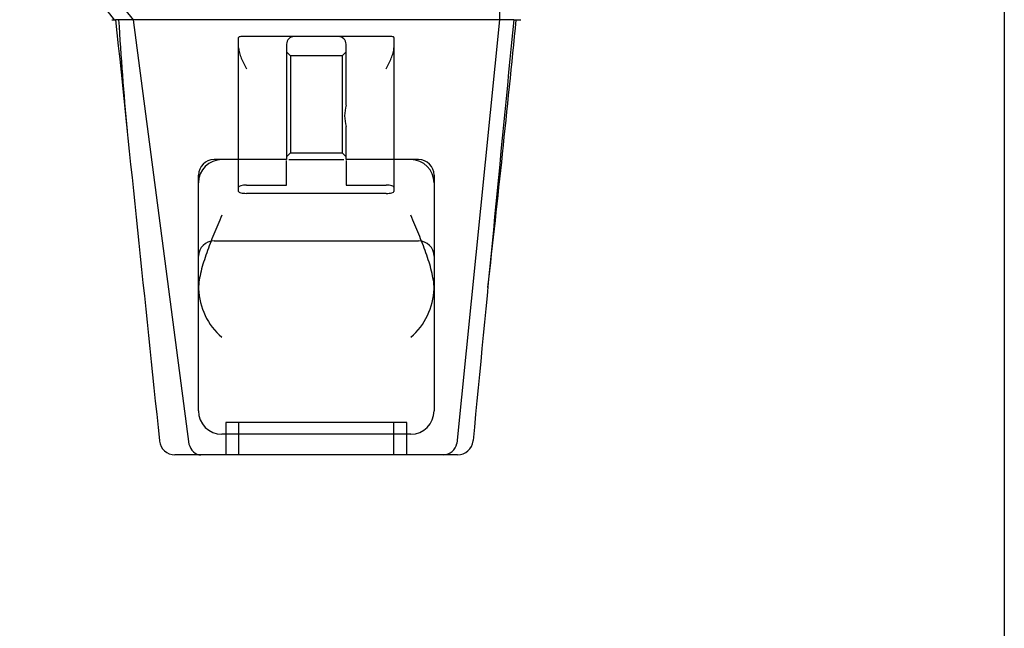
# Model space of a CAD drawing. Header units: inches. Extents: x 1 to 299, y -2 to 199.
# Tile 39 of 57: x 85.86 to 89.67, y 158.62 to 160.97. Entities that reach past the tile are written whole.
import ezdxf
from ezdxf.enums import TextEntityAlignment as Align
from ezdxf.lldxf.tags import DXFTag

# ---------------------------------------------------------------- set-up
doc = ezdxf.new("R2010")
doc.units = ezdxf.units.IN
doc.header["$MEASUREMENT"] = 0
doc.layers.add('Default', color=7, linetype='Continuous')
doc.layers.add('HAN13068', color=7, linetype='Continuous')
doc.styles.add('SEACAD_Times_New_Roman', font='times.ttf')
tags = doc.linetypes.add('HIDDEN2', pattern=[0.1875, 0.125, -0.0625]).pattern_tags.tags
tags[6:7] = [DXFTag(74, 4), DXFTag(75, 0), DXFTag(340, '0'), DXFTag(46, 0.0), DXFTag(50, 0.0), DXFTag(44, 0.0), DXFTag(45, 0.0)]
tags[4:5] = [DXFTag(74, 4), DXFTag(75, 0), DXFTag(340, '0'), DXFTag(46, 0.0), DXFTag(50, 0.0), DXFTag(44, 0.0), DXFTag(45, 0.0)]
doc.dimstyles.new('HAMMOND_(STH_-_300x200)', dxfattribs={"dimtxt": 1.5, "dimasz": 1.875, "dimexe": 0.75, "dimexo": 0.75, "dimgap": 0.375, "dimtad": 0, "dimtih": 1, "dimtoh": 1, "dimzin": 0, "dimdsep": 46, "dimtxsty": 'SEACAD_Times_New_Roman', "dimblk1": '_SE_FILLED', "dimblk2": '_SE_FILLED', "dimsah": 1, "dimcen": 0.75, "dimadec": 0, "dimazin": 0, "dimtfac": 0.8, "dimtofl": 0, "dimtmove": 0, "dimatfit": 3, "dimfxl": 1, "dimtolj": 1, "dimtzin": 0, "dimarcsym": 0})

# ---------------------------------------------------------------- blocks, each defined once
blk = doc.blocks.new('SE3')
at = {"layer": 'HAN13068', "color": 7, "linetype": 'Continuous'}
for p, q in [((86.0186, 161.3251), (86.3022, 160.9701)), ((86.2196, 160.9701), (86.2342, 160.9701)), ((86.3022, 160.9701), (86.2342, 160.9701)), ((86.3477, 160.9701), (86.3022, 160.9701)), ((86.3022, 160.9701), (86.5177, 159.3321)), ((86.4394, 160.9701), (86.3477, 160.9701)), ((87.7168, 160.9701), (86.4394, 160.9701)), ((87.7168, 160.9701), (87.5527, 159.3347)), ((87.7462, 160.9701), (87.7168, 160.9701)), ((87.7616, 160.9701), (87.7462, 160.9701)), ((87.7718, 160.9701), (87.7616, 160.9701)), ((87.7718, 160.9701), (87.7993, 160.9701)), ((86.4037, 159.3454), (86.4039, 159.3438)), ((87.6147, 159.3442), (87.6149, 159.3462)), ((86.5635, 159.2901), (86.4636, 159.2901)), ((87.5004, 159.2901), (86.5635, 159.2901)), ((87.555, 159.2901), (87.5004, 159.2901))]:
    blk.add_line(p, q, dxfattribs=at)
at = {"layer": 'HAN13068', "color": 7, "linetype": 'HIDDEN2'}
for p, q in [((86.7095, 160.3237), (86.7095, 160.9014)), ((86.9245, 160.9051), (86.7395, 160.9051)), ((87.0945, 160.9051), (86.9245, 160.9051)), ((87.2795, 160.9051), (87.0945, 160.9051)), ((87.3095, 160.9014), (87.3095, 160.3237)), ((86.8945, 160.8751), (86.8945, 160.4301)), ((87.1245, 160.6405), (87.1245, 160.8751)), ((86.9095, 160.8312), (86.8945, 160.8462)), ((86.9095, 160.8312), (86.9095, 160.4562)), ((87.1095, 160.8312), (86.9095, 160.8312)), ((87.1245, 160.8462), (87.1095, 160.8312)), ((87.1095, 160.8312), (87.1095, 160.4562)), ((87.1245, 160.4301), (87.1245, 160.5573)), ((86.8945, 160.4301), (86.6145, 160.4301)), ((86.8945, 160.4412), (86.9095, 160.4562)), ((86.9031, 160.4301), (87.116, 160.4301)), ((86.9095, 160.4562), (87.1095, 160.4562)), ((87.1095, 160.4562), (87.1245, 160.4412)), ((87.4045, 160.4301), (87.1245, 160.4301)), ((86.8945, 160.3315), (86.8945, 160.4272)), ((87.1245, 160.4272), (87.1245, 160.3315)), ((86.5545, 159.4601), (86.5545, 160.3701)), ((87.4645, 160.3701), (87.4645, 159.4601)), ((86.7095, 160.3071), (86.7095, 160.3237)), ((86.7395, 160.3315), (86.8945, 160.3315)), ((87.1245, 160.3315), (87.2795, 160.3315)), ((87.3095, 160.3237), (87.3095, 160.3071)), ((87.2795, 160.2997), (86.7395, 160.2997)), ((86.6145, 160.1167), (87.4045, 160.1167)), ((87.3595, 159.4151), (86.6595, 159.4151)), ((86.6595, 159.4151), (86.6595, 159.2901)), ((86.7095, 159.4151), (86.7095, 159.2901)), ((87.3095, 159.2901), (87.3095, 159.4151)), ((87.3595, 159.2901), (87.3595, 159.4151)), ((87.3745, 159.3701), (86.6445, 159.3701))]:
    blk.add_line(p, q, dxfattribs=at)
at = {"layer": 'HAN13068', "color": 7, "linetype": 'Continuous'}
for centre, radius, start, end in [((82.1277, 157.6929), 5.2509, 38.6173, 43.7666), ((25.7551, 167.0145), 62.3201, 353.478407, 354.434088), ((86.4636, 159.3501), 0.06, 185.9929, 270.0075), ((87.4983, 159.3454), 0.0554, 272.131, 348.8293), ((87.555, 159.3501), 0.06, 269.9911, 354.4242)]:
    blk.add_arc(centre, radius, start, end, dxfattribs=at)
at = {"layer": 'HAN13068', "color": 7, "linetype": 'HIDDEN2'}
for centre, radius, start, end in [((102.1446, 161.9673), 15.9299, 183.5892, 185.13371), ((86.9245, 160.8751), 0.03, 90, 180), ((87.0945, 160.8751), 0.03, 0, 90), ((87.2789, 160.5989), 0.1599, 164.9117, 195.0883), ((86.6445, 160.3401), 0.09, 90, 180), ((86.6145, 160.3701), 0.06, 90, 180), ((87.3745, 160.3401), 0.09, 0, 90), ((87.4045, 160.3701), 0.06, 0, 90), ((86.6145, 160.0567), 0.06, 90, 180), ((87.4045, 160.0567), 0.06, 0, 90), ((86.5956, 159.9327), 0.0411, 180.0026, 181.6536), ((86.8136, 159.941), 0.2593, 182.0981, 229.2851), ((87.2054, 159.941), 0.2593, 310.7149, 357.9019), ((86.6445, 159.4601), 0.09, 180, 270), ((87.3745, 159.4601), 0.09, 270, 0)]:
    blk.add_arc(centre, radius, start, end, dxfattribs=at)
at = {"layer": 'HAN13068', "color": 7, "linetype": 'Continuous'}
for points in [[(87.728, 161.3251), (87.7243, 161.2067), (87.7205, 161.0884), (87.7168, 160.9701)], [(86.2342, 160.9701), (86.2907, 160.4285), (86.3472, 159.8869), (86.4037, 159.3454)], [(87.7718, 160.9701), (87.7195, 160.4288), (87.6672, 159.8875), (87.6149, 159.3462)]]:
    blk.add_open_spline(points, degree=3, dxfattribs=at)
at = {"layer": 'HAN13068', "color": 7, "linetype": 'HIDDEN2'}
for points, knots in [([(86.7395, 160.9051), (86.7355, 160.9051), (86.7316, 160.9051), (86.7243, 160.905), (86.721, 160.9049), (86.7154, 160.9045), (86.7132, 160.9042), (86.7103, 160.9031), (86.7095, 160.9024), (86.7095, 160.9014)], [0, 0, 0, 0, 0.25, 0.25, 0.5, 0.5, 0.75, 0.75, 1, 1, 1, 1]), ([(87.3095, 160.9014), (87.3095, 160.9024), (87.3088, 160.9031), (87.3058, 160.9042), (87.3036, 160.9045), (87.2953, 160.9051), (87.2875, 160.9051), (87.2795, 160.9051)], [0, 0, 0, 0, 0.25, 0.25, 0.5, 0.5, 1, 1, 1, 1]), ([(86.7095, 160.8613), (86.7095, 160.8553), (86.7108, 160.8489), (86.7146, 160.8356), (86.7171, 160.8289), (86.7256, 160.8083), (86.7326, 160.7941), (86.7395, 160.7801)], [0, 0, 0, 0, 0.25, 0.25, 0.5, 0.5, 1, 1, 1, 1]), ([(87.2795, 160.7801), (87.2864, 160.7941), (87.2934, 160.8083), (87.3019, 160.8289), (87.3044, 160.8356), (87.3083, 160.8489), (87.3095, 160.8553), (87.3095, 160.8613)], [0, 0, 0, 0, 0.5, 0.5, 0.75, 0.75, 1, 1, 1, 1]), ([(86.7395, 160.3315), (86.7355, 160.3315), (86.7315, 160.3313), (86.7242, 160.3305), (86.7209, 160.3299), (86.7126, 160.3277), (86.7095, 160.3257), (86.7095, 160.3237)], [0, 0, 0, 0, 0.25, 0.25, 0.5, 0.5, 1, 1, 1, 1]), ([(87.3095, 160.3237), (87.3095, 160.3247), (87.3088, 160.3257), (87.3058, 160.3276), (87.3037, 160.3284), (87.2954, 160.3306), (87.2876, 160.3315), (87.2795, 160.3315)], [0, 0, 0, 0, 0.25, 0.25, 0.5, 0.5, 1, 1, 1, 1]), ([(86.7095, 160.3071), (86.7095, 160.3061), (86.7103, 160.3052), (86.7132, 160.3034), (86.7154, 160.3026), (86.7236, 160.3005), (86.7315, 160.2997), (86.7395, 160.2997)], [0, 0, 0, 0, 0.25, 0.25, 0.5, 0.5, 1, 1, 1, 1]), ([(87.2795, 160.2997), (87.2835, 160.2997), (87.2875, 160.2999), (87.2948, 160.3006), (87.2981, 160.3012), (87.3064, 160.3033), (87.3095, 160.3051), (87.3095, 160.3071)], [0, 0, 0, 0, 0.25, 0.25, 0.5, 0.5, 1, 1, 1, 1]), ([(86.6445, 160.2151), (86.6394, 160.203), (86.6342, 160.1908), (86.6239, 160.1664), (86.6189, 160.1542), (86.604, 160.1179), (86.5946, 160.0939), (86.5819, 160.0583), (86.578, 160.0465), (86.5706, 160.0229), (86.5673, 160.011), (86.5587, 159.976), (86.5548, 159.9535), (86.5545, 159.9315)], [0, 0, 0, 0, 0.125, 0.125, 0.25, 0.25, 0.5, 0.5, 0.625, 0.625, 0.75, 0.75, 1, 1, 1, 1]), ([(87.4645, 159.9315), (87.4642, 159.9535), (87.4603, 159.976), (87.4517, 160.011), (87.4484, 160.0229), (87.4411, 160.0465), (87.4371, 160.0583), (87.4244, 160.0939), (87.415, 160.1179), (87.4002, 160.1542), (87.3951, 160.1664), (87.3849, 160.1908), (87.3797, 160.203), (87.3745, 160.2151)], [0, 0, 0, 0, 0.25, 0.25, 0.375, 0.375, 0.5, 0.5, 0.75, 0.75, 0.875, 0.875, 1, 1, 1, 1])]:
    blk.add_open_spline(points, degree=3, knots=knots, dxfattribs=at)
at = {"layer": 'HAN13068', "color": 7, "linetype": 'Continuous'}
blk.add_open_spline([(86.5177, 159.3321), (86.5207, 159.32), (86.5269, 159.3092), (86.5432, 159.2942), (86.5534, 159.2901), (86.5635, 159.2901)], degree=3, knots=[0, 0, 0, 0, 0.5, 0.5, 1, 1, 1, 1], dxfattribs=at)
blk = doc.blocks.new('DMBLK8')
at = {"layer": 'Default', "linetype": 'Continuous', "transparency": 16777216}
for points in [[(69.5415, 156.6056), (69.5415, 157.2306), (67.6665, 156.9181)], [(87.7915, 156.6056), (89.6665, 156.9181), (87.7915, 157.2306)]]:
    blk.add_hatch(color=7, dxfattribs=at).paths.add_polyline_path(points)
at = {"layer": 'Default', "color": 7, "linetype": 'Continuous', "transparency": 16777216}
for p, q in [((89.6665, 161.1876), (89.6665, 156.1681)), ((67.6665, 161.1351), (67.6665, 156.1681)), ((67.6665, 156.9181), (75.5823, 156.9181)), ((81.7508, 156.9181), (89.6665, 156.9181))]:
    blk.add_line(p, q, dxfattribs=at)
at = {"layer": 'Default', "color": 7, "linetype": 'Continuous', "transparency": 16777216, "style": 'SEACAD_Times_New_Roman'}
for s, p in [('22.00', (76.1073, 157.6681)), ('DOO', (76.2672, 155.4181))]:
    blk.add_text(s, height=1.5, dxfattribs=at).set_placement(p, align=Align.TOP_LEFT)
blk = doc.blocks.new('_SE_FILLED')
at = {"color": 0}
blk.add_line((0, 0), (-1, 0), dxfattribs=at)
blk.add_solid([(0, 0), (-1, -0.1665), (-1, 0.1665), (0, 0)], dxfattribs=at)

msp = doc.modelspace()

# ---------------------------------------------------------------- block references
at = {"layer": 'Default'}
msp.add_blockref('SE3', (0, 0), dxfattribs=at)

# ---------------------------------------------------------------- dimensions: what is measured, and where the dimension line sits
at = {"layer": 'Default', "color": 7, "linetype": 'Continuous'}
dim = msp.add_linear_dim(base=(67.6665, 156.9181), p1=(67.6665, 161.8851), p2=(89.6665, 161.9376), angle=0.1367, text='\\A1;<>\\PDOO', dimstyle='HAMMOND_(STH_-_300x200)', dxfattribs=at)
dim.commit()
dim.dimension.update_dxf_attribs({"geometry": 'DMBLK8', "text_midpoint": (78.6665, 156.9181), "dimtype": 161})

doc.saveas('drawing.dxf')
